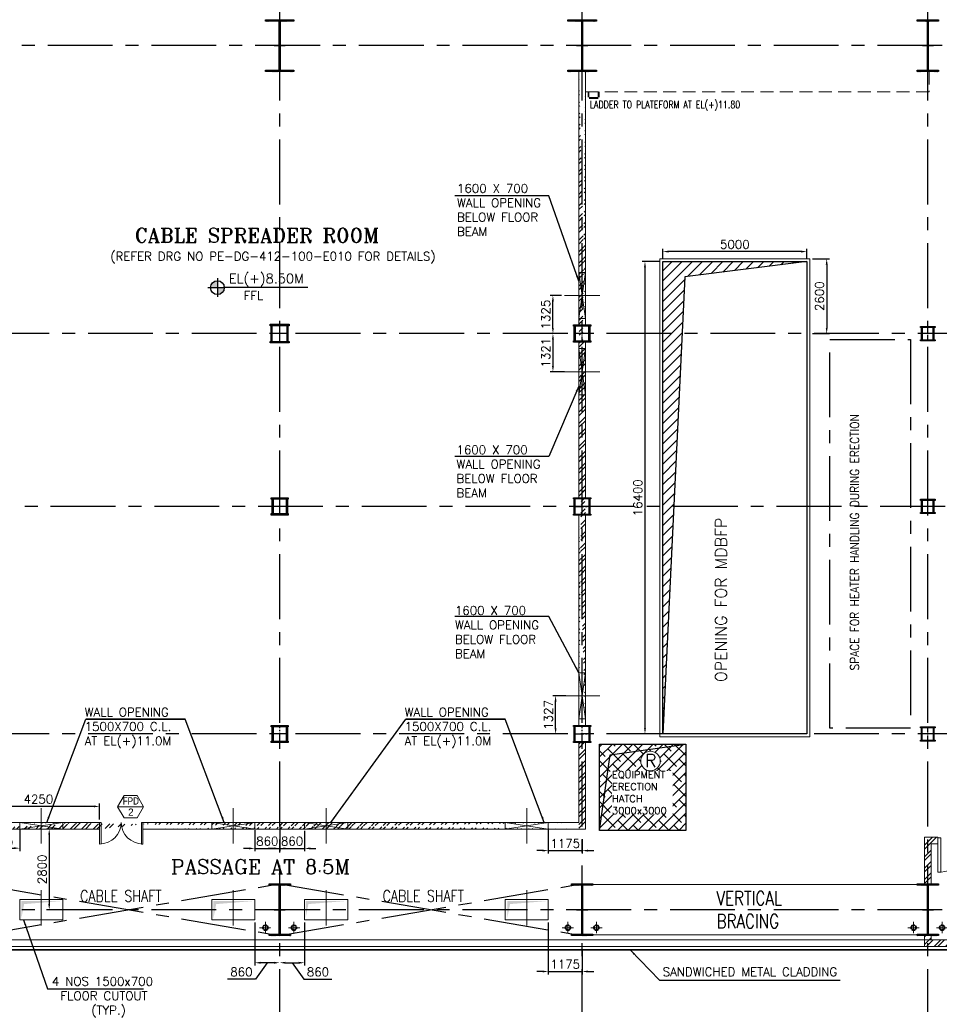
# Model space of a CAD drawing. Header units: inches. Extents: x 0 to 1544102, y 0 to 23144100.
# Tile 127 of 203: x 480051 to 511973, y 107800 to 141985. Entities that reach past the tile are written whole.
import ezdxf
from ezdxf.enums import TextEntityAlignment as Align

# ---------------------------------------------------------------- set-up
doc = ezdxf.new("R2010")
doc.units = ezdxf.units.IN
doc.header["$LTSCALE"] = 1800
doc.header["$MEASUREMENT"] = 0
for name, pattern in [('CENTER', [2, 1.25, -0.25, 0.25, -0.25]), ('CENTER2', [1.125, 0.75, -0.125, 0.125, -0.125]), ('HIDDEN', [0.375, 0.25, -0.125]), ('HIDDEN2', [0.1875, 0.125, -0.0625])]:
    doc.linetypes.add(name, pattern=pattern)
doc.layers.get('0').update_dxf_attribs({"color": 253})
for name, color, linetype in [('1', 7, 'Continuous'), ('AUX COL', 1, 'Continuous'), ('BRACING', 1, 'HIDDEN'), ('CEN', 2, 'CENTER'), ('COL', 1, 'Continuous'), ('GRID', 251, 'CENTER'), ('OPENING', 40, 'Continuous'), ('STEEL', 231, 'Continuous')]:
    doc.layers.add(name, color=color, linetype=linetype)
for name, color, linetype, lineweight in [('2CON', 1, 'Continuous', 13), ('A-CHEQUERED PLATE HATCH', 252, 'Continuous', 9), ('A-DOOR', 31, 'Continuous', 9), ('A-WIN TAG', 3, 'Continuous', 13), ('A-WIN TAG TEXT', 3, 'Continuous', 13), ('CL', 8, 'CENTER', 15), ('CLAD-1', 3, 'Continuous', 15), ('CONCRETE', 145, 'Continuous', 15), ('DIM', 4, 'Continuous', 18), ('EQPT', 8, 'HIDDEN', 9), ('HANDRAIL', 3, 'Continuous', 15), ('OPENING EO', 2, 'Continuous', 18), ('RAIN WATER', 6, 'Continuous', 18), ('TEXT', 3, 'Continuous', 18), ('WALL', 6, 'Continuous', 18), ('WALL HATCH', 251, 'Continuous', 13), ('WALL1', 6, 'Continuous', 18)]:
    doc.layers.add(name, color=color, linetype=linetype, lineweight=lineweight)
doc.styles.add('ROAMNS', font='ROMANS.shx')
doc.styles.add('ROMANC', font='ROMANC.SHX')
doc.styles.add('ROMANS', font='romans.shx')
doc.styles.add('ROMANT', font='romant')
doc.styles.add('SIMPLEX-25', font='simplex.shx')
doc.styles.get("Standard").update_dxf_attribs({"font": 'arial.ttf'})
doc.linetypes.add('FENCELINE1', pattern='A,0.25,-0.1,[133,ltypeshp.shx,S=0.1,R=0,X=-0.1,Y=0],-0.1,1', length=1.45)
doc.dimstyles.new('DIM INT 1', dxfattribs={"dimtxt": 300, "dimasz": 200, "dimexe": 100, "dimexo": 100, "dimgap": 100, "dimtad": 1, "dimdec": 0, "dimzin": 13, "dimdsep": 46, "dimlunit": 5, "dimtxsty": 'ROAMNS', "dimblk2": 'OBLIQUE', "dimcen": 0.09, "dimclrd": 9, "dimclre": 9, "dimclrt": 4, "dimadec": 0, "dimazin": 0, "dimtfac": 1, "dimtdec": 0, "dimtix": 1, "dimtmove": 2, "dimatfit": 3, "dimfxl": 1, "dimtolj": 1, "dimtzin": 13, "dimarcsym": 0})

# ---------------------------------------------------------------- blocks, each defined once
blk = doc.blocks.new('A-ROW COLUMN')
at = {"layer": 'COL'}
h = blk.add_hatch(dxfattribs=at)
h.set_pattern_fill('ANSI31', color=256, scale=200, style=0)
h.set_pattern_definition([(45, (165226.353, 18853.894), (-17.67767, 17.67767), [])])
h.paths.add_polyline_path([(180799, 40890), (181539, 40890), (181539, 40840), (180799, 40840)])
h.paths.add_polyline_path([(181153, 42590), (181185, 42590), (181185, 40890), (181153, 40890)])
h.paths.add_polyline_path([(180799, 42640), (181539, 42640), (181539, 42590), (180799, 42590)])
blk.add_line((181169, 40840), (181169, 42640))
at = {"layer": 'CEN'}
for p, q in [((181169, 40840), (181169, 42640)), ((180977, 41740), (181360, 41740))]:
    blk.add_line(p, q, dxfattribs=at)
at = {"layer": 'COL'}
for points in [[(180799, 42640), (181539, 42640), (181539, 42590), (180799, 42590)], [(181153, 42590), (181185, 42590), (181185, 40890), (181153, 40890)], [(180799, 40890), (181539, 40890), (181539, 40840), (180799, 40840)]]:
    blk.add_lwpolyline(points, close=True, dxfattribs=at)
blk = doc.blocks.new('B-ROW COLUMN')
at = {"layer": 'COL'}
h = blk.add_hatch(dxfattribs=at)
h.set_pattern_fill('ANSI31', color=256, scale=200, style=0)
h.set_pattern_definition([(45, (155648.048, 63141.767), (-17.67767, 17.67767), [])])
h.paths.add_polyline_path([(171095, 85178), (172085, 85178), (172085, 85128), (171095, 85128)])
h.paths.add_polyline_path([(171574, 86878), (171606, 86878), (171606, 85178), (171574, 85178)])
h.paths.add_polyline_path([(171095, 86928), (172085, 86928), (172085, 86878), (171095, 86878)])
blk.add_line((171590, 85128), (171590, 86928))
at = {"layer": 'CEN'}
for p, q in [((171590, 85128), (171590, 86928)), ((171399, 86028), (171782, 86028))]:
    blk.add_line(p, q, dxfattribs=at)
at = {"layer": 'COL'}
for points in [[(171095, 86928), (172085, 86928), (172085, 86878), (171095, 86878)], [(171574, 86878), (171606, 86878), (171606, 85178), (171574, 85178)], [(171095, 85178), (172085, 85178), (172085, 85128), (171095, 85128)]]:
    blk.add_lwpolyline(points, close=True, dxfattribs=at)
blk = doc.blocks.new('*D569')
at = {"layer": 'DIM', "color": 9, "lineweight": -2, "transparency": 16777216}
for p, q in [((481476, 113885), (480976, 113885)), ((481076, 113685), (481076, 111285)), ((481476, 111085), (480976, 111085))]:
    blk.add_line(p, q, dxfattribs=at)
at = {"layer": 'DIM', "color": 9, "transparency": 16777216}
for points in [[(481042, 113685), (481109, 113685), (481076, 113885)], [(481042, 111285), (481109, 111285), (481076, 111085)]]:
    blk.add_solid(points, dxfattribs=at)
at = {"layer": 'DIM', "color": 4, "transparency": 16777216, "insert": (480826, 112485), "char_height": 300, "attachment_point": 5, "rotation": 90, "style": 'ROAMNS'}
blk.add_mtext('\\A1;2800', dxfattribs=at)
blk = doc.blocks.new('_Oblique')
at = {"color": 0, "linetype": 'ByBlock', "lineweight": -2}
blk.add_line((-0.5, -0.5), (0.5, 0.5), dxfattribs=at)
blk = doc.blocks.new('AUX COLUMNS')
at = {"color": 2, "linetype": 'CENTER2', "ltscale": 0.25}
for p, q in [((-217538, 65590), (-217538, 66240)), ((-217238, 65915), (-217838, 65915)), ((-217538, 59615), (-217538, 60215)), ((-207038, 59615), (-207038, 60215)), ((-217263, 59915), (-217813, 59915)), ((-207313, 59915), (-206763, 59915)), ((-217538, 51715), (-217538, 52315)), ((-207038, 51715), (-207038, 52315)), ((-217263, 52015), (-217813, 52015)), ((-207313, 52015), (-206763, 52015))]:
    blk.add_line(p, q, dxfattribs=at)
at = {"color": 2, "linetype": 'CENTER2', "ltscale": 0.15}
for p, q in [((-207038, 65615), (-207038, 66215)), ((-195038, 65665), (-195038, 66165)), ((-206763, 65915), (-207313, 65915)), ((-194813, 65915), (-195263, 65915)), ((-194813, 59915), (-195263, 59915)), ((-195038, 59665), (-195038, 60165)), ((-194813, 52015), (-195263, 52015)), ((-195038, 51765), (-195038, 52265))]:
    blk.add_line(p, q, dxfattribs=at)
at = {"layer": 'AUX COL'}
for p, q in [((-217838, 65640), (-217838, 66190)), ((-217793, 65640), (-217793, 66190)), ((-217283, 65640), (-217283, 66190)), ((-217238, 65640), (-217238, 66190)), ((-207313, 65660), (-207313, 66170)), ((-207268, 65660), (-207268, 66170)), ((-206808, 65660), (-206808, 66170)), ((-206763, 65660), (-206763, 66170)), ((-195263, 65705), (-195263, 66125)), ((-195223, 65705), (-195223, 66125)), ((-194853, 65705), (-194853, 66125)), ((-194813, 65705), (-194813, 66125)), ((-207313, 59651), (-207313, 60179)), ((-207277, 59651), (-207277, 60179)), ((-206799, 59651), (-206799, 60179)), ((-206763, 59651), (-206763, 60179)), ((-217813, 60165), (-217813, 59665)), ((-217763, 60165), (-217763, 59665)), ((-217313, 60165), (-217313, 59665)), ((-217263, 60165), (-217263, 59665)), ((-195263, 59705), (-195263, 60125)), ((-195223, 59705), (-195223, 60125)), ((-194853, 59705), (-194853, 60125)), ((-194813, 59705), (-194813, 60125)), ((-217813, 52265), (-217813, 51765)), ((-217763, 52265), (-217763, 51765)), ((-217313, 52265), (-217313, 51765)), ((-217263, 52265), (-217263, 51765)), ((-207313, 51751), (-207313, 52279)), ((-207277, 51751), (-207277, 52279)), ((-206799, 51751), (-206799, 52279)), ((-206763, 51751), (-206763, 52279)), ((-195263, 51801), (-195263, 52229)), ((-195235, 51801), (-195235, 52229)), ((-194841, 51801), (-194841, 52229)), ((-194813, 51801), (-194813, 52229))]:
    blk.add_line(p, q, dxfattribs=at)
for points in [[(-217863, 66240), (-217213, 66240), (-217213, 66190), (-217863, 66190)], [(-207338, 66215), (-206738, 66215), (-206738, 66170), (-207338, 66170)], [(-195288, 66165), (-194788, 66165), (-194788, 66125), (-195288, 66125)], [(-217863, 65640), (-217213, 65640), (-217213, 65590), (-217863, 65590)], [(-207338, 65660), (-206738, 65660), (-206738, 65615), (-207338, 65615)], [(-195288, 65705), (-194788, 65705), (-194788, 65665), (-195288, 65665)], [(-217838, 60215), (-217238, 60215), (-217238, 60165), (-217838, 60165)], [(-207338, 60215), (-206738, 60215), (-206738, 60179), (-207338, 60179)], [(-195288, 60165), (-194788, 60165), (-194788, 60125), (-195288, 60125)], [(-217838, 59665), (-217238, 59665), (-217238, 59615), (-217838, 59615)], [(-207338, 59651), (-206738, 59651), (-206738, 59615), (-207338, 59615)], [(-195288, 59705), (-194788, 59705), (-194788, 59665), (-195288, 59665)], [(-217838, 52315), (-217238, 52315), (-217238, 52265), (-217838, 52265)], [(-207338, 52315), (-206738, 52315), (-206738, 52279), (-207338, 52279)], [(-195288, 52265), (-194788, 52265), (-194788, 52229), (-195288, 52229)], [(-217838, 51765), (-217238, 51765), (-217238, 51715), (-217838, 51715)], [(-207338, 51751), (-206738, 51751), (-206738, 51715), (-207338, 51715)], [(-195288, 51801), (-194788, 51801), (-194788, 51765), (-195288, 51765)]]:
    blk.add_lwpolyline(points, close=True, dxfattribs=at)
at = {"layer": 'GRID'}
for p, q in [((-171538, 65915), (-243038, 65915)), ((-136838, 59915), (-243038, 59915)), ((-171538, 52015), (-243038, 52015))]:
    blk.add_line(p, q, dxfattribs=at)
blk = doc.blocks.new('PL-FFL2')
at = {"layer": '1'}
h = blk.add_hatch(color=7, dxfattribs=at)
h.paths.add_polyline_path([(3.09, 1.96, 0.414214), (1.09, -0.04), (3.09, -0.04)])
h.paths.add_polyline_path([(5.09, -0.04), (3.09, -0.04), (3.09, -2.04, 0.414214)])
at = {"layer": '1', "color": 1, "linetype": 'Continuous'}
for p, q in [((3.09, 2.74), (3.09, -2.74)), ((29.24, 0), (4.78, 0)), ((4.78, 0), (5.09, 0)), ((0.31, -0.04), (5.09, -0.04))]:
    blk.add_line(p, q, dxfattribs=at)
blk.add_circle((3.09, -0.04), 2, dxfattribs=at)
at = {"layer": '1', "color": 4, "linetype": 'Continuous'}
blk.add_attdef('EL(+)', text='', height=2.75, dxfattribs=at).set_placement((18.98, 2.4), align=Align.MIDDLE)
at = {"layer": '1', "color": 3, "linetype": 'Continuous'}
blk.add_attdef('XXX', text='', height=2.5, dxfattribs=at).set_placement((18.44, -3.52), align=Align.MIDDLE)
blk = doc.blocks.new('M_Door Single - 1200 x 2100mm D1-Level 1')
at = {"layer": 'A-DOOR'}
for p, q in [((500, 115), (500, 1315)), ((600, 1315), (500, 1315)), ((600, 115), (600, 1315)), ((600, 115), (500, 115))]:
    blk.add_line(p, q, dxfattribs=at)
blk.add_arc((600, 115), 1200, 90, 180, dxfattribs=at)
blk = doc.blocks.new('M_Double-Flush - 1500 X 2100 FPD2-274474-8_50M')
at = {"layer": 'A-DOOR', "lineweight": 18}
for p, q in [((-750, 865), (-699, 865)), ((-750, 115), (-750, 865)), ((-699, 115), (-699, 865)), ((699, 115), (699, 863)), ((750, 115), (750, 865)), ((-750, 115), (-699, 115)), ((750, 115), (699, 115))]:
    blk.add_line(p, q, dxfattribs=at)
at = {"layer": 'A-DOOR'}
for centre, start, end in [((-750, 115), 0, 90), ((750, 115), 90, 180)]:
    blk.add_arc(centre, 750, start, end, dxfattribs=at)
blk = doc.blocks.new('*D819')
at = {"layer": 'DIM', "color": 9, "lineweight": -2, "transparency": 16777216}
for p, q in [((507576, 133685), (508164, 133685)), ((508064, 133485), (508064, 131285)), ((507576, 131085), (508164, 131085))]:
    blk.add_line(p, q, dxfattribs=at)
at = {"layer": 'DIM', "color": 9, "transparency": 16777216}
for points in [[(508031, 133485), (508097, 133485), (508064, 133685)], [(508031, 131285), (508097, 131285), (508064, 131085)]]:
    blk.add_solid(points, dxfattribs=at)
at = {"layer": 'DIM', "color": 4, "transparency": 16777216, "insert": (507814, 132385), "char_height": 300, "attachment_point": 5, "rotation": 90, "style": 'ROAMNS'}
blk.add_mtext('\\A1;2600', dxfattribs=at)
blk = doc.blocks.new('*D820')
at = {"layer": 'DIM', "color": 9, "lineweight": -2, "transparency": 16777216}
for p, q in [((502276, 133585), (501656, 133585)), ((501756, 133385), (501756, 117385)), ((502276, 117185), (501656, 117185))]:
    blk.add_line(p, q, dxfattribs=at)
at = {"layer": 'DIM', "color": 9, "transparency": 16777216}
for points in [[(501723, 133385), (501790, 133385), (501756, 133585)], [(501723, 117385), (501790, 117385), (501756, 117185)]]:
    blk.add_solid(points, dxfattribs=at)
at = {"layer": 'DIM', "color": 4, "transparency": 16777216, "insert": (501506, 125385), "char_height": 300, "attachment_point": 5, "rotation": 90, "style": 'ROAMNS'}
blk.add_mtext('\\A1;16400', dxfattribs=at)
blk = doc.blocks.new('*D821')
at = {"layer": 'DIM', "color": 9, "lineweight": -2, "transparency": 16777216}
for p, q in [((502376, 133685), (502376, 134034)), ((507376, 133685), (507376, 134034)), ((507176, 133934), (502576, 133934))]:
    blk.add_line(p, q, dxfattribs=at)
at = {"layer": 'DIM', "color": 9, "transparency": 16777216}
for points in [[(502576, 133968), (502576, 133901), (502376, 133934)], [(507176, 133968), (507176, 133901), (507376, 133934)]]:
    blk.add_solid(points, dxfattribs=at)
at = {"layer": 'DIM', "color": 4, "transparency": 16777216, "insert": (504876, 134184), "char_height": 300, "attachment_point": 5, "style": 'ROAMNS'}
blk.add_mtext('\\A1;5000', dxfattribs=at)
blk = doc.blocks.new('*D825')
at = {"layer": 'DIM', "color": 9, "lineweight": -2, "transparency": 16777216}
for p, q in [((478576, 114215), (478576, 114770)), ((482626, 114670), (478776, 114670)), ((482826, 114215), (482826, 114770))]:
    blk.add_line(p, q, dxfattribs=at)
at = {"layer": 'DIM', "color": 9, "transparency": 16777216}
for points in [[(478776, 114704), (478776, 114637), (478576, 114670)], [(482626, 114704), (482626, 114637), (482826, 114670)]]:
    blk.add_solid(points, dxfattribs=at)
at = {"layer": 'DIM', "color": 4, "transparency": 16777216, "insert": (480701, 114920), "char_height": 300, "attachment_point": 5, "style": 'ROAMNS'}
blk.add_mtext('\\A1;4250', dxfattribs=at)
blk = doc.blocks.new('STAIR AT A-ROW SC-01 ENCLOSER')
at = {"layer": 'WALL HATCH'}
h = blk.add_hatch(dxfattribs=at)
h.set_pattern_fill('ANSI32', color=256, scale=750, style=0)
h.set_pattern_definition([(45, (-486713.83, 95197.87), (-198.87378, 198.87378), []), (45, (-486581.25, 95197.87), (-198.87378, 198.87378), [])])
h.paths.add_polyline_path([(1545, 2515), (1545, 2285), (6635, 2285), (6635, -1280), (6865, -1280), (6865, 2515)])
h.paths.add_polyline_path([(345, 2285), (345, 2515), (-115, 2515), (-115, 929), (115, 929), (115, 2285)])
h = blk.add_hatch(dxfattribs=at)
h.set_pattern_fill('ANSI32', color=256, scale=750, style=0)
h.set_pattern_definition([(45, (-486843.83, 95197.87), (-198.87378, 198.87378), []), (45, (-486711.25, 95197.87), (-198.87378, 198.87378), [])])
h.paths.add_polyline_path([(115, -1050), (115, -900), (-115, -900), (-115, -1280), (6865, -1280), (6865, -1050), (6635, -1050), (6635, -1050)])
at = {"layer": 'WALL'}
for p, q in [((345, 2515), (-115, 2515)), ((-115, 900), (-115, 2515)), ((6865, 2515), (1545, 2515)), ((1545, 2515), (1545, 2285)), ((6865, -1280), (6865, 2515)), ((345, 2285), (115, 2285)), ((115, 900), (115, 2285)), ((6635, 2285), (1545, 2285)), ((6635, -1050), (6635, 2285))]:
    blk.add_line(p, q, dxfattribs=at)
at = {"layer": 'WALL', "flags": 128}
blk.add_lwpolyline([(345, 2285), (345, 2515)], dxfattribs=at)
at = {"layer": 'WALL1'}
for p, q in [((-115, -1280), (-115, -900)), ((115, -1050), (115, -900)), ((6865, -1280), (-115, -1280)), ((6635, -1050), (115, -1050))]:
    blk.add_line(p, q, dxfattribs=at)
blk = doc.blocks.new('RWDP')
at = {"layer": 'RAIN WATER', "linetype": 'CENTER2', "ltscale": 0.05}
for p, q in [((695, -625), (295, -625)), ((495, -425), (495, -825))]:
    blk.add_line(p, q, dxfattribs=at)
at = {"layer": 'RAIN WATER', "linetype": 'HIDDEN2', "ltscale": 0.25}
blk.add_circle((495, -625), 100, dxfattribs=at)
at = {"layer": 'RAIN WATER', "ltscale": 0.25}
blk.add_circle((495, -625), 75, dxfattribs=at)
blk = doc.blocks.new('*D1333')
at = {"layer": 'DIM', "color": 9, "lineweight": -2, "transparency": 16777216}
for p, q in [((489936, 110635), (489936, 109143)), ((489276, 109243), (489736, 109243)), ((489506, 109243), (489918, 108672)), ((489918, 108672), (490889, 108672))]:
    blk.add_line(p, q, dxfattribs=at)
at = {"layer": 'DIM', "color": 9, "transparency": 16777216}
for points in [[(489276, 109276), (489276, 109209), (489076, 109243)], [(489736, 109276), (489736, 109209), (489936, 109243)]]:
    blk.add_solid(points, dxfattribs=at)
at = {"layer": 'DIM', "color": 4, "transparency": 16777216, "insert": (490404, 108922), "char_height": 300, "attachment_point": 5, "style": 'ROAMNS'}
blk.add_mtext('\\A1;860', dxfattribs=at)
blk = doc.blocks.new('*D1336')
at = {"layer": 'DIM', "color": 9, "lineweight": -2, "transparency": 16777216}
for p, q in [((498401, 113900), (498401, 113035)), ((499576, 113536), (499576, 113035)), ((498201, 113135), (498001, 113135)), ((498401, 113135), (499576, 113135)), ((499776, 113135), (499976, 113135))]:
    blk.add_line(p, q, dxfattribs=at)
at = {"layer": 'DIM', "color": 9, "transparency": 16777216}
for points in [[(498201, 113169), (498201, 113102), (498401, 113135)], [(499776, 113169), (499776, 113102), (499576, 113135)]]:
    blk.add_solid(points, dxfattribs=at)
at = {"layer": 'DIM', "color": 4, "transparency": 16777216, "insert": (498988, 113385), "char_height": 300, "attachment_point": 5, "style": 'ROAMNS'}
blk.add_mtext('\\A1;1175', dxfattribs=at)
blk = doc.blocks.new('*D1337')
at = {"layer": 'DIM', "color": 9, "lineweight": -2, "transparency": 16777216}
for p, q in [((480051, 113872), (480051, 113121)), ((478576, 113325), (478576, 113121)), ((478776, 113221), (479851, 113221))]:
    blk.add_line(p, q, dxfattribs=at)
at = {"layer": 'DIM', "color": 9, "transparency": 16777216}
for points in [[(478776, 113254), (478776, 113187), (478576, 113221)], [(479851, 113254), (479851, 113187), (480051, 113221)]]:
    blk.add_solid(points, dxfattribs=at)
at = {"layer": 'DIM', "color": 4, "transparency": 16777216, "insert": (479313, 113471), "char_height": 300, "attachment_point": 5, "style": 'ROAMNS'}
blk.add_mtext('\\A1;1475', dxfattribs=at)
blk = doc.blocks.new('*D1341')
at = {"layer": 'DIM', "color": 9, "lineweight": -2, "transparency": 16777216}
for p, q in [((488215, 113850), (488215, 113112)), ((489076, 114057), (489076, 113112)), ((488015, 113212), (487815, 113212)), ((488215, 113212), (489076, 113212)), ((489276, 113212), (489476, 113212))]:
    blk.add_line(p, q, dxfattribs=at)
at = {"layer": 'DIM', "color": 9, "transparency": 16777216}
for points in [[(488015, 113246), (488015, 113179), (488215, 113212)], [(489276, 113246), (489276, 113179), (489076, 113212)]]:
    blk.add_solid(points, dxfattribs=at)
at = {"layer": 'DIM', "color": 4, "transparency": 16777216, "insert": (488646, 113462), "char_height": 300, "attachment_point": 5, "style": 'ROAMNS'}
blk.add_mtext('\\A1;860', dxfattribs=at)
blk = doc.blocks.new('*D1342')
at = {"layer": 'DIM', "color": 9, "lineweight": -2, "transparency": 16777216}
for p, q in [((489076, 113785), (489076, 113112)), ((489936, 113827), (489936, 113112)), ((488876, 113212), (488676, 113212)), ((489076, 113212), (489936, 113212)), ((490136, 113212), (490336, 113212))]:
    blk.add_line(p, q, dxfattribs=at)
at = {"layer": 'DIM', "color": 9, "transparency": 16777216}
for points in [[(488876, 113246), (488876, 113179), (489076, 113212)], [(490136, 113246), (490136, 113179), (489936, 113212)]]:
    blk.add_solid(points, dxfattribs=at)
at = {"layer": 'DIM', "color": 4, "transparency": 16777216, "insert": (489506, 113462), "char_height": 300, "attachment_point": 5, "style": 'ROAMNS'}
blk.add_mtext('\\A1;860', dxfattribs=at)
blk = doc.blocks.new('*D1359')
at = {"layer": 'OPENING EO', "color": 9, "lineweight": -2, "transparency": 16777216}
for p, q in [((498861, 132410), (498461, 132410)), ((498561, 131285), (498561, 132210)), ((499067, 131085), (498461, 131085))]:
    blk.add_line(p, q, dxfattribs=at)
at = {"layer": 'OPENING EO', "color": 9, "transparency": 16777216}
for points in [[(498528, 132210), (498594, 132210), (498561, 132410)], [(498528, 131285), (498594, 131285), (498561, 131085)]]:
    blk.add_solid(points, dxfattribs=at)
at = {"layer": 'OPENING EO', "color": 4, "transparency": 16777216, "insert": (498311, 131747), "char_height": 300, "attachment_point": 5, "rotation": 90, "style": 'ROAMNS'}
blk.add_mtext('\\A1;1325', dxfattribs=at)
blk = doc.blocks.new('*D1360')
at = {"layer": 'OPENING EO', "color": 9, "lineweight": -2, "transparency": 16777216}
for p, q in [((498967, 131085), (498461, 131085)), ((498561, 130885), (498561, 129964)), ((498967, 129764), (498461, 129764))]:
    blk.add_line(p, q, dxfattribs=at)
at = {"layer": 'OPENING EO', "color": 9, "transparency": 16777216}
for points in [[(498528, 130885), (498594, 130885), (498561, 131085)], [(498528, 129964), (498594, 129964), (498561, 129764)]]:
    blk.add_solid(points, dxfattribs=at)
at = {"layer": 'OPENING EO', "color": 4, "transparency": 16777216, "insert": (498311, 130425), "char_height": 300, "attachment_point": 5, "rotation": 90, "style": 'ROAMNS'}
blk.add_mtext('\\A1;1321', dxfattribs=at)
blk = doc.blocks.new('*D1361')
at = {"layer": 'OPENING EO', "color": 9, "lineweight": -2, "transparency": 16777216}
for p, q in [((499014, 118512), (498554, 118512)), ((498654, 117385), (498654, 118312)), ((499014, 117185), (498554, 117185))]:
    blk.add_line(p, q, dxfattribs=at)
at = {"layer": 'OPENING EO', "color": 9, "transparency": 16777216}
for points in [[(498621, 118312), (498687, 118312), (498654, 118512)], [(498621, 117385), (498687, 117385), (498654, 117185)]]:
    blk.add_solid(points, dxfattribs=at)
at = {"layer": 'OPENING EO', "color": 4, "transparency": 16777216, "insert": (498404, 117848), "char_height": 300, "attachment_point": 5, "rotation": 90, "style": 'ROAMNS'}
blk.add_mtext('\\A1;1327', dxfattribs=at)
blk = doc.blocks.new('*D1363')
at = {"layer": 'DIM', "color": 9, "lineweight": -2, "transparency": 16777216}
for p, q in [((488216, 110635), (488216, 109143)), ((488646, 109243), (488234, 108672)), ((488876, 109243), (488416, 109243)), ((488234, 108672), (487262, 108672))]:
    blk.add_line(p, q, dxfattribs=at)
at = {"layer": 'DIM', "color": 9, "transparency": 16777216}
for points in [[(488416, 109276), (488416, 109209), (488216, 109243)], [(488876, 109276), (488876, 109209), (489076, 109243)]]:
    blk.add_solid(points, dxfattribs=at)
at = {"layer": 'DIM', "color": 4, "transparency": 16777216, "insert": (487748, 108922), "char_height": 300, "attachment_point": 5, "style": 'ROAMNS'}
blk.add_mtext('\\A1;860', dxfattribs=at)
blk = doc.blocks.new('*D1364')
at = {"layer": 'DIM', "color": 9, "lineweight": -2, "transparency": 16777216}
for p, q in [((498401, 110635), (498401, 108838)), ((499576, 109705), (499576, 108838)), ((498201, 108938), (498001, 108938)), ((498401, 108938), (499576, 108938)), ((499776, 108938), (499976, 108938))]:
    blk.add_line(p, q, dxfattribs=at)
at = {"layer": 'DIM', "color": 9, "transparency": 16777216}
for points in [[(498201, 108972), (498201, 108905), (498401, 108938)], [(499776, 108972), (499776, 108905), (499576, 108938)]]:
    blk.add_solid(points, dxfattribs=at)
at = {"layer": 'DIM', "color": 4, "transparency": 16777216, "insert": (498988, 109188), "char_height": 300, "attachment_point": 5, "style": 'ROAMNS'}
blk.add_mtext('\\A1;1175', dxfattribs=at)

msp = doc.modelspace()

# ---------------------------------------------------------------- hatches: boundary and pattern name
at = {"layer": 'A-CHEQUERED PLATE HATCH', "linetype": 'Continuous'}
h = msp.add_hatch(dxfattribs=at)
h.set_pattern_fill('ANSI38', color=256, scale=2000, angle=180, style=0)
h.set_pattern_definition([(225, (-122500, 4e-10), (176.7767, -176.7767), []), (315, (-122500, 4e-10), (530.33009, -176.7767), [625, -375])])
edge = h.paths.add_edge_path()
edge.add_arc((501946.7, 116244.7), 339.74, 0, 360)
h.paths.add_polyline_path([(500175.79, 116834.89), (503175.79, 116834.89), (503175.79, 113834.89), (500175.79, 113834.89)])
at = {"layer": 'COL'}
h = msp.add_hatch(dxfattribs=at)
h.set_pattern_fill('ANSI31', color=256, scale=200, style=0)
h.set_pattern_definition([(45, (495633.615, 118199.03), (-17.67767, 17.67767), [])])
h.paths.add_polyline_path([(511205.79, 140234.89), (511945.79, 140234.89), (511945.79, 140184.89), (511205.79, 140184.89)])
h.paths.add_polyline_path([(511559.79, 141934.89), (511591.79, 141934.89), (511591.79, 140234.89), (511559.79, 140234.89)])
h.paths.add_polyline_path([(511205.79, 141984.89), (511945.79, 141984.89), (511945.79, 141934.89), (511205.79, 141934.89)])
at = {"layer": 'OPENING'}
h = msp.add_hatch(dxfattribs=at)
h.set_pattern_fill('ANSI31', color=8, scale=2000, style=0)
h.paths.add_polyline_path([(507375.79, 133584.89), (502375.79, 133584.89), (502375.79, 117184.89), (503142.7, 133062.43)])
at = {"layer": 'WALL HATCH'}
h = msp.add_hatch(dxfattribs=at)
h.set_pattern_fill('ANSI32', color=256, scale=750, style=0)
edge = h.paths.add_edge_path()
edge.add_line((499690.79, 140184.89), (499690.79, 131384.89))
edge.add_line((499460.79, 140184.89), (499460.79, 131384.89))
edge.add_line((499690.79, 124784.89), (499690.79, 117484.89))
edge.add_line((499460.79, 124784.89), (499460.79, 117484.89))
h = msp.add_hatch(dxfattribs=at)
h.set_pattern_fill('ANSI32', color=256, scale=750, style=0)
h.paths.add_polyline_path([(499575.79, 125384.89), (499690.79, 125384.89), (499690.79, 130784.89), (499575.79, 130784.89)])
h.paths.add_polyline_path([(499460.79, 125384.89), (499575.79, 125384.89), (499575.79, 130784.89), (499460.79, 130784.89)])
h = msp.add_hatch(dxfattribs=at)
h.set_pattern_fill('ANSI32', color=256, scale=750, style=0)
h.paths.add_polyline_path([(499460.79, 113884.89), (499575.79, 113884.89), (499575.79, 116884.89), (499460.79, 116884.89)])
h.paths.add_polyline_path([(499575.79, 113884.89), (499690.79, 113884.89), (499690.79, 116884.89), (499575.79, 116884.89)])
h = msp.add_hatch(dxfattribs=at)
h.set_pattern_fill('ANSI32', color=256, scale=750, style=0)
edge = h.paths.add_edge_path()
edge.add_line((484825.79, 114114.89), (499460.79, 114114.89))
edge.add_line((484825.79, 113884.89), (499460.79, 113884.89))
edge.add_line((478690.79, 114114.89), (482825.79, 114114.89))
edge.add_line((478460.79, 113884.89), (482825.79, 113884.89))

# ---------------------------------------------------------------- linework, layer by layer
msp.add_line((511575.79, 140184.89), (511575.79, 141984.89))
at = {"layer": '2CON'}
msp.add_line((484348.38, 114659.91), (483448.38, 114659.91), dxfattribs=at)
at = {"layer": 'A-WIN TAG'}
msp.add_lwpolyline([(483673.38, 115049.62), (483448.38, 114659.91), (483673.38, 114270.2), (484123.38, 114270.2), (484348.38, 114659.91), (484123.38, 115049.62)], close=True, dxfattribs=at)
at = {"layer": 'BRACING', "const_width": 40}
for points in [[(499945.79, 111959.89), (511205.79, 111959.89)], [(499945.79, 110209.89), (511205.79, 110209.89)]]:
    msp.add_lwpolyline(points, dxfattribs=at)
at = {"layer": 'CEN'}
for p, q in [((511575.79, 140184.89), (511575.79, 141984.89)), ((511384.23, 141084.89), (511767.36, 141084.89)), ((478575.79, 110184.89), (489075.79, 111984.89)), ((478575.79, 111984.89), (489075.79, 110184.89)), ((489075.79, 110184.89), (499575.79, 111984.89)), ((489075.79, 111984.89), (499575.79, 110184.89))]:
    msp.add_line(p, q, dxfattribs=at)
msp.add_lwpolyline([(508175.79, 130884.89), (510975.79, 130884.89), (510975.79, 117384.89), (508175.79, 117384.89)], close=True, dxfattribs=at)
at = {"layer": 'CL'}
for p, q in [((500190.79, 132409.93), (498960.79, 132409.93)), ((500190.79, 129764.13), (498960.79, 129764.13)), ((500190.79, 118511.87), (498960.79, 118511.87)), ((480801.2, 113384.89), (480801.2, 114614.89)), ((487465.85, 113384.89), (487465.85, 114614.89)), ((490686, 113384.89), (490686, 114614.89)), ((497650.58, 113384.89), (497650.58, 114614.89)), ((480800.95, 110538.09), (480800.95, 111768.09)), ((487465.92, 110538.09), (487465.92, 111768.09)), ((490685.98, 110538.09), (490685.98, 111768.09)), ((497651.21, 110538.09), (497651.21, 111768.09))]:
    msp.add_line(p, q, dxfattribs=at)
at = {"layer": 'CLAD-1', "flags": 128}
for points in [[(533675.79, 109676.89), (465672.79, 109676.89), (465672.79, 112584.89)], [(533675.79, 109704.89), (465700.79, 109704.89), (465700.79, 112584.89)]]:
    msp.add_lwpolyline(points, dxfattribs=at)
at = {"layer": 'COL'}
for points in [[(511205.79, 141984.89), (511945.79, 141984.89), (511945.79, 141934.89), (511205.79, 141934.89)], [(511559.79, 141934.89), (511591.79, 141934.89), (511591.79, 140234.89), (511559.79, 140234.89)], [(511205.79, 140234.89), (511945.79, 140234.89), (511945.79, 140184.89), (511205.79, 140184.89)]]:
    msp.add_lwpolyline(points, close=True, dxfattribs=at)
at = {"layer": 'CONCRETE'}
for p, q in [((511945.79, 109804.89), (465800.79, 109804.89)), ((511945.79, 110034.89), (466030.79, 110034.89))]:
    msp.add_line(p, q, dxfattribs=at)
at = {"layer": 'EQPT'}
for p in [(511625.79, 140184.89), (499690.79, 139484.89)]:
    msp.add_line(p, (511625.79, 139484.89), dxfattribs=at)
at = {"layer": 'GRID'}
for p, q in [((489075.79, 103174.13), (489075.79, 178888.49)), ((499575.79, 103174.13), (499575.79, 178888.49)), ((511575.79, 103174.13), (511575.79, 157584.89)), ((594875.79, 141084.89), (459775.79, 141084.89)), ((594875.79, 111084.89), (459775.79, 111084.89))]:
    msp.add_line(p, q, dxfattribs=at)
at = {"layer": 'HANDRAIL', "linetype": 'FENCELINE1', "ltscale": 0.25}
msp.add_lwpolyline([(502275.79, 133684.89), (507475.79, 133684.89), (507475.79, 117084.89), (502275.79, 117084.89)], close=True, dxfattribs=at)
at = {"layer": 'OPENING'}
for points in [[(502375.79, 133584.89), (507375.79, 133584.89), (507375.79, 117184.89), (502375.79, 117184.89)], [(500175.79, 116834.89), (503175.79, 116834.89), (503175.79, 113834.89), (500175.79, 113834.89)]]:
    msp.add_lwpolyline(points, close=True, dxfattribs=at)
msp.add_lwpolyline([(507375.79, 133584.89), (503142.7, 133062.43), (502375.79, 117184.89)], dxfattribs=at)
at = {"layer": 'OPENING EO'}
for p, q in [((499460.79, 131605.56), (499690.79, 133214.29)), ((499460.79, 133212.29), (499690.79, 131605.56)), ((499460.79, 133208.69), (499690.79, 133208.69)), ((499460.28, 131607.98), (499690.28, 131607.98)), ((499460.79, 128964.13), (499690.79, 130564.13)), ((499460.79, 130564.13), (499690.79, 128964.13)), ((499460.79, 130564.13), (499690.79, 130564.13)), ((499460.79, 128964.13), (499690.79, 128964.13)), ((499460.79, 119311.87), (499690.79, 119311.87)), ((499460.79, 117711.87), (499690.79, 119311.87)), ((499460.79, 119311.87), (499690.79, 117711.87)), ((499460.79, 117711.87), (499690.79, 117711.87)), ((481551.2, 113884.89), (480051.2, 114114.89)), ((480051.2, 113884.89), (481551.2, 114114.89)), ((480051.2, 113884.89), (480051.2, 114114.89)), ((481551.2, 113884.89), (481551.2, 114114.89)), ((486715.35, 113884.89), (486715.35, 114114.89)), ((488215.35, 113884.89), (486716.35, 114114.89)), ((486716.35, 113884.89), (488215.35, 114114.89)), ((488215.35, 113884.89), (488215.35, 114114.89)), ((491436, 113884.89), (489936, 114114.89)), ((489936, 113884.89), (491436, 114114.89)), ((489936, 113884.89), (489936, 114114.89)), ((491436, 113884.89), (491436, 114114.89)), ((498400.58, 113884.89), (496900.58, 114114.89)), ((496900.58, 113884.89), (498400.58, 114114.89)), ((496900.58, 113884.89), (496900.58, 114114.89)), ((498400.58, 113884.89), (498400.58, 114114.89))]:
    msp.add_line(p, q, dxfattribs=at)
for points in [[(480050.95, 111434.89), (481550.95, 111434.89), (481550.95, 110734.89), (480050.95, 110734.89)], [(486715.92, 111434.89), (488215.92, 111434.89), (488215.92, 110734.89), (486715.92, 110734.89)], [(489935.98, 111434.89), (491435.98, 111434.89), (491435.98, 110734.89), (489935.98, 110734.89)], [(496901.21, 111434.89), (498401.21, 111434.89), (498401.21, 110734.89), (496901.21, 110734.89)]]:
    msp.add_lwpolyline(points, close=True, dxfattribs=at)
at = {"layer": 'OPENING EO', "color": 5}
for points in [[(481497.35, 111384.89), (480108.67, 111384.89), (480205.51, 111279.25), (480108.67, 110784.89)], [(488164.56, 111384.89), (486775.88, 111384.89), (486872.71, 111279.25), (486775.88, 110784.89)], [(491364.71, 111384.89), (489976.03, 111384.89), (490072.86, 111279.25), (489976.03, 110784.89)], [(498364.96, 111384.89), (496976.28, 111384.89), (497073.11, 111279.25), (496976.28, 110784.89)]]:
    msp.add_solid(points, dxfattribs=at)
at = {"layer": 'STEEL'}
for p, q in [((499790.79, 139295.44), (499790.79, 139484.89)), ((499810.79, 139295.44), (499810.79, 139484.89)), ((500140.79, 139295.44), (500140.79, 139484.89)), ((500160.79, 139295.44), (500160.79, 139484.89)), ((499823.71, 139282.53), (500127.88, 139282.53)), ((499823.71, 139262.53), (500127.88, 139262.53))]:
    msp.add_line(p, q, dxfattribs=at)
at = {"layer": 'WALL'}
for p, q in [((499460.79, 140184.89), (499460.79, 131384.89)), ((499690.79, 140184.89), (499690.79, 131384.89)), ((499460.79, 130784.89), (499460.79, 125384.89)), ((499690.79, 130784.89), (499690.79, 125384.89)), ((499460.79, 124784.89), (499460.79, 117484.89)), ((499690.79, 124784.89), (499690.79, 117484.89)), ((499460.79, 116884.89), (499460.79, 114114.89)), ((499690.79, 116884.89), (499690.79, 113884.89)), ((478460.79, 113884.89), (482825.79, 113884.89)), ((478690.79, 114114.89), (482825.79, 114114.89)), ((482825.79, 114114.89), (482825.79, 113884.89)), ((484325.79, 114114.89), (499460.79, 114114.89)), ((484325.79, 113884.89), (484325.79, 114114.89)), ((484325.79, 113884.89), (499690.79, 113884.89))]:
    msp.add_line(p, q, dxfattribs=at)

# ---------------------------------------------------------------- block references
for p in [(317485.57, 55057.26), (327985.57, 55057.26)]:
    msp.add_blockref('B-ROW COLUMN', p)
at = {"layer": '1'}
ref = msp.add_blockref('PL-FFL2', (486543.68, 132685.94), dxfattribs=dict(at, xscale=120, yscale=120, zscale=120))
ref.add_attrib('XXX', 'FFL', dxfattribs={"layer": '0', "color": 3, "linetype": 'Continuous', "height": 300, "style": 'SIMPLEX-25'}).set_placement((488166.15, 132405.51), align=Align.MIDDLE)
ref.add_attrib('EL(+)', 'EL(+)8.50M', dxfattribs={"layer": '0', "color": 4, "linetype": 'Continuous', "height": 330, "style": 'SIMPLEX-25'}).set_placement((488614.78, 132973.59), align=Align.MIDDLE)
at = {"layer": 'A-DOOR', "rotation": 180}
for name, p in [('M_Double-Flush - 1500 X 2100 FPD2-274474-8_50M', (483575.79, 114229.89)), ('M_Door Single - 1200 x 2100mm D1-Level 1', (512520.65, 113700.23))]:
    msp.add_blockref(name, p, dxfattribs=at)
at = {"layer": 'COL'}
for p in [(307907.26, 69345.14), (318407.26, 69345.14), (330407.26, 69345.14)]:
    msp.add_blockref('A-ROW COLUMN', p, dxfattribs=at)
at = {"layer": 'RAIN WATER', "xscale": -1}
for p in [(489075.79, 111084.89), (499575.79, 111084.89), (511575.79, 111084.89)]:
    msp.add_blockref('RWDP', p, dxfattribs=at)
at = {"layer": 'RAIN WATER'}
for p in [(489075.79, 111084.89), (499575.79, 111084.89), (511575.79, 111084.89)]:
    msp.add_blockref('RWDP', p, dxfattribs=at)
at = {"layer": 'WALL1'}
msp.add_blockref('STAIR AT A-ROW SC-01 ENCLOSER', (511575.79, 111084.89), dxfattribs=at)

# ---------------------------------------------------------------- texts
at = {"layer": 'A-WIN TAG TEXT', "width": 0.8}
msp.add_text('FPD', height=250, dxfattribs=at).set_placement((483909.73, 114859.85), align=Align.MIDDLE)
at = {"layer": 'A-WIN TAG TEXT'}
msp.add_text('2', height=250, dxfattribs=at).set_placement((483909.97, 114474.04), align=Align.MIDDLE)
at = {"layer": 'OPENING EO', "color": 3, "char_height": 300, "attachment_point": 1, "style": 'ROMANS'}
for s, insert, width in [('1600 X 700 WALL OPENING BELOW FLOOR BEAM', (495232.15, 136278.14), 3458), ('1600 X 700 WALL OPENING BELOW FLOOR BEAM', (495213.39, 127203), 3458), ('1600 X 700 WALL OPENING BELOW FLOOR BEAM', (495159.96, 121619.84), 3458), ('WALL OPENING 1500X700 C.L. AT EL(+)11.0M', (482307.39, 118093.84), 3342.8571), ('WALL OPENING 1500X700 C.L. AT EL(+)11.0M', (493413.89, 118093.84), 3342.8571), ('\\pi338.39;150 MM HEIGHT \\P\\pi995.54;RCC KERB', (472091, 113106.79), 4262.5), ('\\pi152.68;4 NOS 1500x700 \\P\\pi452.68;FLOOR CUTOUT \\P\\pi1524.1;(TYP.) ', (481015.33, 108744.71), 4262.5)]:
    msp.add_mtext(s, dxfattribs=dict(at, insert=insert, width=width))
at = {"layer": 'TEXT', "style": 'ROMANS', "width": 0.8}
for s, height, p in [('LADDER TO PLATEFORM AT EL(+)11.80', 250, (499842.65, 138912.53)), ('CABLE SHAFT', 400, (482149.17, 111361.76)), ('CABLE SHAFT', 400, (492649.17, 111361.76))]:
    msp.add_text(s, height=height, dxfattribs=at).set_placement(p)
at = {"layer": 'TEXT', "color": 3, "style": 'ROMANT'}
msp.add_text('CABLE SPREADER ROOM', height=500, dxfattribs=at).set_placement((484045.07, 134249.88))
at = {"layer": 'TEXT', "style": 'ROMANS', "width": 0.9}
msp.add_text('SPACE FOR HEATER HANDLING DURING ERECTION', height=300, rotation=90, dxfattribs=at).set_placement((509184.63, 119384.89))
at = {"layer": 'TEXT', "color": 3, "style": 'ROMANT'}
msp.add_text('OPENING FOR MDBFP', height=400, rotation=90, dxfattribs=at).set_placement((504593.51, 118985.73))
at = {"layer": 'TEXT', "style": 'ROMANC'}
msp.add_text('PASSAGE AT 8.5M', height=500, dxfattribs=at).set_placement((485300.79, 112327.5))
at = {"layer": 'TEXT', "linetype": 'CENTER', "style": 'ROMANS'}
msp.add_text('SANDWICHED METAL CLADDING', height=300, dxfattribs=at).set_placement((502373.45, 108778.94))
at = {"layer": 'TEXT', "attachment_point": 1}
for s, insert, char_height, width, style in [('(REFER DRG NO PE-DG-412-100-E010 FOR DETAILS)', (483199.27, 133920.82), 300, 14249.9542, 'ROAMNS'), ('{\\W0.8;VERTICAL BRACING}', (504239.97, 111724.89), 480, 2515.419, 'ROMANS')]:
    msp.add_mtext(s, dxfattribs=dict(at, insert=insert, char_height=char_height, width=width, style=style))

# ---------------------------------------------------------------- dimensions: what is measured, and where the dimension line sits
at = {"layer": 'DIM'}
for base, p1, p2, picture, middle in [((502375.79, 133934.49), (507375.79, 133584.89), (502375.79, 133584.89), '*D821', (504875.79, 134184.49)), ((478575.79, 114670.17), (482825.79, 114114.89), (478575.79, 114114.89), '*D825', (480700.79, 114920.17)), ((480051.2, 113220.67), (478575.79, 113424.88), (480051.2, 113971.78), '*D1337', (479313.5, 113470.67)), ((489075.79, 113212.34), (488215.35, 113950.27), (489075.79, 114157.43), '*D1341', (488645.57, 113462.34)), ((489936, 113212.34), (489075.79, 113884.89), (489936, 113927.43), '*D1342', (489505.9, 113462.34)), ((499575.79, 113135.3), (498400.58, 113999.89), (499575.79, 113636.18), '*D1336', (498988.19, 113385.3))]:
    dim = msp.add_linear_dim(base=base, p1=p1, p2=p2, dimstyle='DIM INT 1', dxfattribs=at)
    dim.commit()
    dim.dimension.update_dxf_attribs({"geometry": picture, "text_midpoint": middle})
for base, p1, p2, picture, middle in [((508063.93, 131084.89), (507475.79, 133684.89), (507475.79, 131084.89), '*D819', (507813.93, 132384.89)), ((501756.18, 117184.89), (502375.79, 133584.89), (502375.79, 117184.89), '*D820', (501506.18, 125384.89)), ((481075.79, 111084.89), (481575.79, 113884.89), (481575.79, 111084.89), '*D569', (480825.79, 112484.89))]:
    dim = msp.add_linear_dim(base=base, p1=p1, p2=p2, angle=90, dimstyle='DIM INT 1', dxfattribs=at)
    dim.commit()
    dim.dimension.update_dxf_attribs({"geometry": picture, "text_midpoint": middle})
dim = msp.add_linear_dim(base=(488215.61, 109242.65), p1=(489075.79, 109242.65), p2=(488215.61, 110734.89), angle=180, dimstyle='DIM INT 1', override={"dimtmove": 1}, dxfattribs=at)
dim.commit()
dim.dimension.update_dxf_attribs({"geometry": '*D1363', "text_midpoint": (488133.76, 108671.92), "dimtype": 160})
dim = msp.add_linear_dim(base=(489935.98, 109242.65), p1=(489075.79, 109242.65), p2=(489935.98, 110734.89), dimstyle='DIM INT 1', override={"dimtmove": 1}, dxfattribs=at)
dim.commit()
dim.dimension.update_dxf_attribs({"geometry": '*D1333', "text_midpoint": (490017.82, 108671.92), "dimtype": 160})
dim = msp.add_linear_dim(base=(499575.79, 108938.5), p1=(498401.21, 110734.89), p2=(499575.79, 109804.89), dimstyle='DIM INT 1', override={"dimtmove": 1}, dxfattribs=at)
dim.commit()
dim.dimension.update_dxf_attribs({"geometry": '*D1364', "text_midpoint": (498988.5, 109188.5)})
at = {"layer": 'OPENING EO'}
for base, p1, p2, picture, middle in [((498560.96, 132409.93), (499166.96, 131084.89), (498960.79, 132409.93), '*D1359', (498310.96, 131747.41)), ((498560.96, 129764.13), (499066.96, 131084.89), (499066.96, 129764.13), '*D1360', (498310.96, 130424.51)), ((498653.96, 118511.87), (499113.96, 117184.89), (499113.96, 118511.87), '*D1361', (498403.96, 117848.38))]:
    dim = msp.add_linear_dim(base=base, p1=p1, p2=p2, angle=90, dimstyle='DIM INT 1', dxfattribs=at)
    dim.commit()
    dim.dimension.update_dxf_attribs({"geometry": picture, "text_midpoint": middle})

# ---------------------------------------------------------------- leaders
at = {"layer": 'A-DOOR'}
msp.add_leader([(501254.37, 109676.89), (502261.73, 108633.58), (508529.44, 108632.94)], dimstyle='DIM INT 1', dxfattribs=at)
at = {"layer": 'OPENING EO'}
for points in [[(499460.79, 132902.94), (498422.46, 135863.74), (495159.46, 135863.74)], [(499460.79, 129266.84), (498422.46, 126820.84), (495159.46, 126820.84)], [(499460.79, 119311.87), (498422.46, 121263.34), (495159.46, 121263.34)], [(480989.96, 114114.89), (482344.96, 117701.34), (485797.96, 117701.34)], [(487152.96, 114114.89), (485797.96, 117701.34), (482344.96, 117701.34)], [(490850.96, 114114.89), (493451.46, 117701.34), (496904.46, 117701.34)], [(498259.46, 114114.89), (496904.46, 117701.34), (493451.46, 117701.34)], [(480186.46, 110734.89), (481019.46, 108333.52), (484343.46, 108333.52)]]:
    msp.add_leader(points, dimstyle='DIM INT 1', override={"dimgap": 100, "dimtad": 0}, dxfattribs=at)

# ---------------------------------------------------------------- next in the draw order: texts
at = {"layer": 'TEXT', "insert": (500613.77, 115897.81), "char_height": 250, "attachment_point": 1, "style": 'ROMANS', "bg_fill": 3, "box_fill_scale": 1, "bg_fill_color": 256, "bg_fill_transparency": 0}
msp.add_mtext_dynamic_manual_height_columns('EQUIPMENT ERECTION HATCH\\P3000x3000', width=2106.1782, gutter_width=1, heights=[0], dxfattribs=at)

# ---------------------------------------------------------------- next in the draw order: linework, layer by layer
at = {"layer": 'DIM'}
msp.add_circle((501946.7, 116244.7), 339.74, dxfattribs=at)
at = {"layer": 'OPENING'}
msp.add_lwpolyline([(500175.79, 113834.89), (500545.46, 116465.22), (503175.79, 116834.89)], dxfattribs=at)

# ---------------------------------------------------------------- next in the draw order: block references
msp.add_blockref('AUX COLUMNS', (706613.6, 65169.86))

# ---------------------------------------------------------------- next in the draw order: texts
at = {"layer": 'TEXT', "style": 'ROMANS'}
msp.add_text('R', height=445.34, dxfattribs=at).set_placement((501752.81, 116033.48))

doc.saveas('drawing.dxf')
